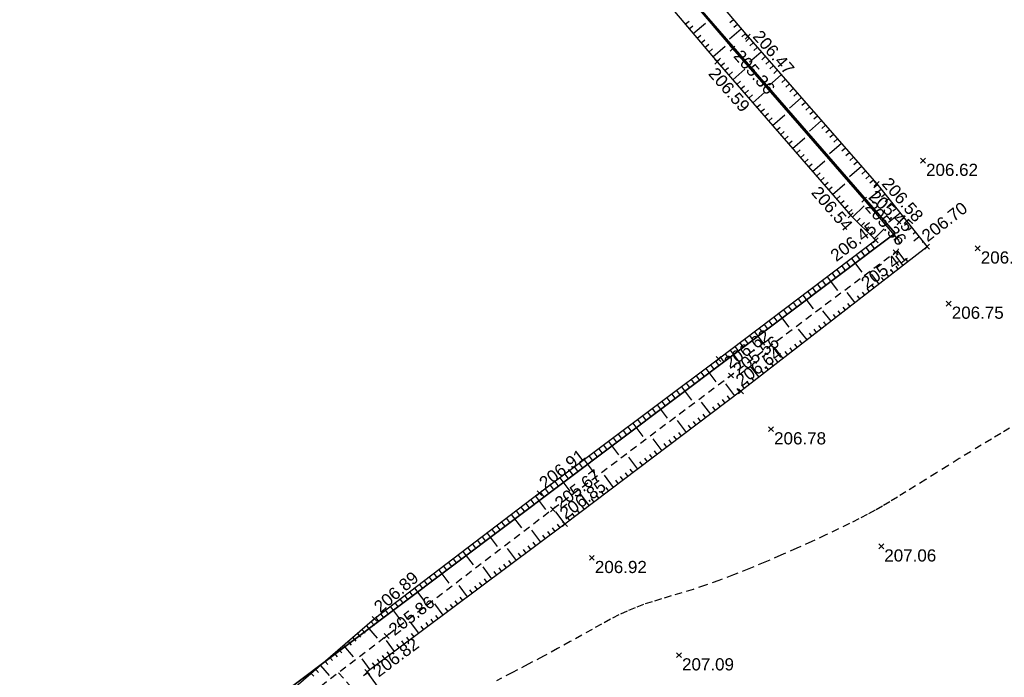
# Model space of a CAD drawing. Extents: x 1616800 to 1632437, y 2248456 to 2251974.
# Tile 236 of 256: x 1618044 to 1618125, y 2251161 to 2251215. Entities that reach past the tile are written whole.
import ezdxf
from ezdxf.enums import TextEntityAlignment as Align

# ---------------------------------------------------------------- set-up
doc = ezdxf.new("R2010")
doc.units = 0
doc.header["$LTSCALE"] = 2
doc.header["$PDMODE"] = 3
doc.header["$PDSIZE"] = 0.2
doc.linetypes.add('CONTINU', pattern=[0])
doc.linetypes.add('FOSSE', pattern=[0.5, 0.3, -0.2])
doc.layers.get('0').update_dxf_attribs({"linetype": 'CONTINUOUS'})
for name, color, linetype in [('X-PTS TOPO-TEXTE TOPOALT', 8, 'CONTINUOUS'), ('X-PTS TOPO-TOPOPOINT', 8, 'CONTINUOUS'), ('Y - FDP TOPO-LIMITES_ 98061', 8, 'CONTINUOUS'), ('Y-FDP TOPO-CN_1_00', 8, 'FOSSE'), ('Y-FDP TOPO-TOP_AXE_FOSSE', 8, 'CONTINUOUS'), ('Y-FDP TOPO-TOP_BARBULE', 8, 'CONTINUOUS'), ('Y-FDP TOPO-TOP_TALUS', 8, 'CONTINUOUS')]:
    doc.layers.add(name, color=color, linetype=linetype)
doc.styles.get("Standard").update_dxf_attribs({"font": 'arial.ttf'})

# ---------------------------------------------------------------- blocks, each defined once
blk = doc.blocks.new('TCPOINT')
at = {"color": 0}
blk.add_point((0, 0), dxfattribs=at)
at = {"layer": 'X-PTS TOPO-TEXTE TOPOALT'}
blk.add_attdef('ALT', text='', height=0.75, dxfattribs=at).set_placement((0.25, -0.25), align=Align.TOP_LEFT)
blk = doc.blocks.new('TCPOINT_2')
at = {"color": 0}
blk.add_point((0, 0), dxfattribs=at)
at = {"layer": 'X-PTS TOPO-TEXTE TOPOALT'}
blk.add_attdef('ALT', (0.25, 0.25), '', height=0.75, dxfattribs=at)
blk = doc.blocks.new('TCPOINT_C')
at = {"color": 0}
blk.add_point((0, 0), dxfattribs=at)
at = {"layer": 'X-PTS TOPO-TEXTE TOPOALT'}
blk.add_attdef('ALT', text='', height=0.75, dxfattribs=at).set_placement((0.5, 0.09), align=Align.MIDDLE_LEFT)

msp = doc.modelspace()

# ---------------------------------------------------------------- linework, layer by layer
at = {"layer": 'Y - FDP TOPO-LIMITES_ 98061', "flags": 128}
msp.add_lwpolyline([(1618000.033, 2251119.6372), (1618010.804, 2251118.9442), (1618115.6175, 2251197.6704), (1618016.3138, 2251311.8142), (1617999.4777, 2251326.37), (1617969.9379, 2251352.0601), (1617934.7754, 2251382.3083), (1618000.3795, 2251451.6653), (1618016.0396, 2251467.7735), (1618112.1715, 2251442.2887), (1618276.1045, 2251385.219), (1618332.7249, 2251346.7882), (1618346.2552, 2251357.2778), (1618351.6069, 2251354.908), (1618148.3489, 2251202.3141), (1618189.5386, 2251153.7374), (1618188.0254, 2251152.4292), (1618159.8898, 2251128.1121), (1618124.8252, 2251097.8039), (1618067.4989, 2251048.255), (1618052.0285, 2251063.7931), (1618022.5176, 2251095.4882), (1618000.033, 2251119.6372)], dxfattribs=at)
msp.add_lwpolyline([(1617934.7754, 2251382.3083), (1617969.9379, 2251352.0601), (1617999.4777, 2251326.37), (1618016.3138, 2251311.8142), (1618115.6175, 2251197.6704), (1618010.804, 2251118.9442), (1618000.033, 2251119.6372), (1617987.9627, 2251132.6017), (1617972.2675, 2251149.4576), (1617957.6492, 2251163.9861), (1617839.028, 2251281.8757), (1617904.6571, 2251349.6964)], close=True, dxfattribs=at)
at = {"layer": 'Y-FDP TOPO-CN_1_00', "linetype": 'FOSSE'}
msp.add_lwpolyline([(1618125.0349, 2251181.635), (1618124.3074, 2251181.2055), (1618123.5372, 2251180.7477), (1618122.7019, 2251180.2438), (1618121.8135, 2251179.7014), (1618120.8924, 2251179.1343), (1618119.9589, 2251178.5562), (1618119.0337, 2251177.9809), (1618118.137, 2251177.4223), (1618117.2893, 2251176.8942), (1618116.5112, 2251176.4103), (1618115.8146, 2251175.9797), (1618115.1782, 2251175.5925), (1618114.5722, 2251175.2339), (1618113.9668, 2251174.8892), (1618113.3324, 2251174.5437), (1618112.6391, 2251174.1827), (1618111.8573, 2251173.7913), (1618110.9571, 2251173.355), (1618109.919, 2251172.8642), (1618108.764, 2251172.3298), (1618107.5233, 2251171.768), (1618106.2282, 2251171.1951), (1618104.9098, 2251170.6272), (1618103.5994, 2251170.0806), (1618102.3282, 2251169.5712), (1618101.1274, 2251169.1155), (1618100.0212, 2251168.7246), (1618099.0061, 2251168.391), (1618098.0717, 2251168.1019), (1618097.2075, 2251167.8448), (1618096.403, 2251167.6072), (1618095.6477, 2251167.3765), (1618094.9311, 2251167.14), (1618094.2429, 2251166.8853), (1618093.5712, 2251166.6013), (1618092.8994, 2251166.2838), (1618092.2095, 2251165.9298), (1618091.4835, 2251165.5367), (1618090.7034, 2251165.1016), (1618089.8514, 2251164.6218), (1618088.9094, 2251164.0944), (1618087.8595, 2251163.5169), (1618086.6934, 2251162.8898), (1618085.4413, 2251162.2284), (1618084.1433, 2251161.5514), (1618082.8392, 2251160.8776)], dxfattribs=at)
at = {"layer": 'Y-FDP TOPO-TOP_AXE_FOSSE', "flags": 128}
msp.add_lwpolyline([(1618015.59, 2251312.796), (1618024.588, 2251302.625), (1618034.084, 2251291.399), (1618045.776, 2251277.741), (1618057.619, 2251264.29), (1618069.665, 2251250.343), (1618080.511, 2251238.102), (1618091.341, 2251225.632), (1618102.248, 2251212.839), (1618113.069, 2251200.421), (1618115.7166, 2251197.303)], dxfattribs=at)
at = {"layer": 'Y-FDP TOPO-TOP_AXE_FOSSE', "linetype": 'FOSSE', "elevation": 201.34, "flags": 128}
msp.add_lwpolyline([(1618115.7166, 2251197.303, -0.4671478), (1618115.6566, 2251196.096), (1618102.1256, 2251185.969), (1618087.4686, 2251174.967), (1618073.8106, 2251164.558), (1618065.7366, 2251158.391), (1618051.7126, 2251148.078), (1618037.8076, 2251137.559), (1618024.3836, 2251127.446), (1618011.0496, 2251118.227)], format="xyb", dxfattribs=at)
msp.add_lwpolyline([(1618069.8554, 2251161.537), (1618082.8456, 2251146.611), (1618092.3766, 2251135.549), (1618103.3896, 2251122.187), (1618114.7886, 2251105.607)], dxfattribs=at)
at = {"layer": 'Y-FDP TOPO-TOP_BARBULE'}
for p, q in [((1618102.3254, 2251215.2089), (1618102.0332, 2251214.9611)), ((1618098.367, 2251214.8409), (1618098.67, 2251215.0975)), ((1618098.6901, 2251214.4593), (1618098.9935, 2251214.7162)), ((1618099.0132, 2251214.0778), (1618100.0254, 2251214.9349)), ((1618102.9723, 2251214.4463), (1618101.9999, 2251213.6214)), ((1618102.6489, 2251214.8276), (1618102.3569, 2251214.58)), ((1618099.3363, 2251213.6962), (1618099.6403, 2251213.9536)), ((1618099.6595, 2251213.3146), (1618099.9637, 2251213.5723)), ((1618103.2958, 2251214.065), (1618103.0043, 2251213.8178)), ((1618103.6215, 2251213.6858), (1618103.3342, 2251213.434)), ((1618099.9826, 2251212.9331), (1618100.2871, 2251213.191)), ((1618100.3057, 2251212.5515), (1618100.6106, 2251212.8097)), ((1618100.6288, 2251212.1699), (1618101.6461, 2251213.0313)), ((1618103.9511, 2251213.3098), (1618103.6635, 2251213.0577)), ((1618104.2807, 2251212.9337), (1618103.9928, 2251212.6815)), ((1618100.9519, 2251211.7883), (1618101.2574, 2251212.047)), ((1618104.6102, 2251212.5577), (1618103.6499, 2251211.7161)), ((1618104.9398, 2251212.1817), (1618104.6515, 2251211.929)), ((1618101.2797, 2251211.4108), (1618101.5817, 2251211.6736)), ((1618101.6079, 2251211.0336), (1618101.91, 2251211.2965)), ((1618102.2644, 2251210.2792), (1618103.2718, 2251211.1559)), ((1618105.2694, 2251211.8057), (1618104.9808, 2251211.5527)), ((1618105.5989, 2251211.4297), (1618105.3101, 2251211.1765)), ((1618101.9361, 2251210.6564), (1618102.2383, 2251210.9193)), ((1618106.2581, 2251210.6776), (1618105.2934, 2251209.8322)), ((1618105.9285, 2251211.0537), (1618105.6394, 2251210.8003)), ((1618106.5876, 2251210.3016), (1618106.298, 2251210.0478)), ((1618102.5926, 2251209.902), (1618102.8949, 2251210.1651)), ((1618102.9208, 2251209.5248), (1618103.2232, 2251209.788)), ((1618106.9172, 2251209.9256), (1618106.6273, 2251209.6715)), ((1618107.2467, 2251209.5496), (1618106.9566, 2251209.2953)), ((1618103.249, 2251209.1477), (1618103.5515, 2251209.4108)), ((1618103.5773, 2251208.7705), (1618103.8797, 2251209.0337)), ((1618103.9055, 2251208.3933), (1618104.914, 2251209.2709)), ((1618107.9059, 2251208.7976), (1618106.9369, 2251207.9483)), ((1618107.5763, 2251209.1736), (1618107.2859, 2251208.919)), ((1618104.2337, 2251208.0161), (1618104.5363, 2251208.2794)), ((1618104.5619, 2251207.6389), (1618104.8646, 2251207.9023)), ((1618108.2354, 2251208.4216), (1618107.9445, 2251208.1666)), ((1618108.565, 2251208.0455), (1618108.2738, 2251207.7903)), ((1618104.8902, 2251207.2617), (1618105.1929, 2251207.5252)), ((1618105.2184, 2251206.8845), (1618105.5212, 2251207.148)), ((1618105.5466, 2251206.5074), (1618106.5561, 2251207.3858)), ((1618108.8946, 2251207.6695), (1618108.6031, 2251207.4141)), ((1618109.2241, 2251207.2935), (1618108.9324, 2251207.0378)), ((1618105.8748, 2251206.1302), (1618106.1778, 2251206.3938)), ((1618109.5537, 2251206.9175), (1618108.5804, 2251206.0645)), ((1618109.8833, 2251206.5415), (1618109.591, 2251206.2853)), ((1618106.2031, 2251205.753), (1618106.506, 2251206.0166)), ((1618106.5313, 2251205.3758), (1618106.8343, 2251205.6395)), ((1618107.1877, 2251204.6214), (1618108.1983, 2251205.5008)), ((1618110.2128, 2251206.1655), (1618109.9203, 2251205.9091)), ((1618110.5424, 2251205.7895), (1618110.2496, 2251205.5329)), ((1618106.8595, 2251204.9986), (1618107.1626, 2251205.2624)), ((1618111.2015, 2251205.0374), (1618110.2239, 2251204.1806)), ((1618110.872, 2251205.4134), (1618110.5789, 2251205.1566)), ((1618111.5311, 2251204.6614), (1618111.2376, 2251204.4041)), ((1618107.516, 2251204.2443), (1618107.8192, 2251204.5081)), ((1618107.8442, 2251203.8671), (1618108.1475, 2251204.131)), ((1618111.8607, 2251204.2854), (1618111.5669, 2251204.0279)), ((1618112.1902, 2251203.9094), (1618111.8962, 2251203.6517)), ((1618108.1724, 2251203.4899), (1618108.4758, 2251203.7539)), ((1618108.5006, 2251203.1127), (1618108.8041, 2251203.3767)), ((1618108.8289, 2251202.7355), (1618109.8404, 2251203.6158)), ((1618112.8493, 2251203.1573), (1618111.8674, 2251202.2967)), ((1618112.5198, 2251203.5334), (1618112.2255, 2251203.2754)), ((1618109.1571, 2251202.3583), (1618109.4606, 2251202.6225)), ((1618109.4853, 2251201.9812), (1618109.7889, 2251202.2453)), ((1618113.1789, 2251202.7813), (1618112.8841, 2251202.5229)), ((1618113.5085, 2251202.4053), (1618113.2134, 2251202.1467)), ((1618109.8135, 2251201.604), (1618110.1172, 2251201.8682)), ((1618110.1418, 2251201.2268), (1618110.4455, 2251201.4911)), ((1618110.47, 2251200.8496), (1618111.4826, 2251201.7307)), ((1618113.838, 2251202.0293), (1618113.5427, 2251201.7704)), ((1618114.1643, 2251201.6505), (1618113.8582, 2251201.4051)), ((1618110.7982, 2251200.4724), (1618111.1021, 2251200.7368)), ((1618114.4771, 2251201.2604), (1618113.4676, 2251200.4511)), ((1618114.7898, 2251200.8703), (1618114.4896, 2251200.6296)), ((1618111.1264, 2251200.0952), (1618111.4303, 2251200.3597)), ((1618111.4547, 2251199.718), (1618111.7586, 2251199.9826)), ((1618112.1223, 2251198.9741), (1618113.0622, 2251199.9166)), ((1618115.1026, 2251200.4802), (1618114.805, 2251200.2416)), ((1618115.4153, 2251200.0901), (1618115.1204, 2251199.8537)), ((1618111.7829, 2251199.3409), (1618112.0869, 2251199.6054)), ((1618116.0408, 2251199.3099), (1618115.0754, 2251198.5359)), ((1618115.7281, 2251199.7), (1618115.4358, 2251199.4657)), ((1618112.4763, 2251198.621), (1618112.7513, 2251198.8967)), ((1618112.8304, 2251198.268), (1618113.0983, 2251198.5366)), ((1618113.1844, 2251197.9149), (1618113.4453, 2251198.1765)), ((1618116.3536, 2251198.9198), (1618116.0666, 2251198.6897)), ((1618116.6663, 2251198.5296), (1618116.382, 2251198.3017)), ((1618113.5384, 2251197.5618), (1618113.7923, 2251197.8164)), ((1618113.8925, 2251197.2088), (1618114.7152, 2251198.0338)), ((1618116.9791, 2251198.1395), (1618116.7145, 2251197.9274)), ((1618117.2918, 2251197.7494), (1618117.0924, 2251197.5896)), ((1618117.6046, 2251197.3593), (1618117.1572, 2251197.0007)), ((1618113.6224, 2251196.7789), (1618113.8776, 2251196.4406)), ((1618117.9173, 2251196.9692), (1618117.8483, 2251196.9139)), ((1618118.2301, 2251196.5791), (1618118.2262, 2251196.576)), ((1618112.4249, 2251195.8756), (1618112.6793, 2251195.5384)), ((1618112.8241, 2251196.1767), (1618113.0787, 2251195.8391)), ((1618113.2233, 2251196.4778), (1618113.4782, 2251196.1399)), ((1618116.2741, 2251195.0226), (1618115.6708, 2251195.7995)), ((1618111.2274, 2251194.9723), (1618111.481, 2251194.6361)), ((1618111.6266, 2251195.2734), (1618111.8804, 2251194.9369)), ((1618112.0258, 2251195.5745), (1618112.8727, 2251194.4517)), ((1618115.8792, 2251194.7159), (1618115.6969, 2251194.9507)), ((1618116.669, 2251195.3293), (1618116.4746, 2251195.5796)), ((1618110.4291, 2251194.3701), (1618110.6821, 2251194.0347)), ((1618110.8282, 2251194.6712), (1618111.0815, 2251194.3354)), ((1618114.2996, 2251193.4892), (1618113.6744, 2251194.2942)), ((1618115.0894, 2251194.1025), (1618114.9045, 2251194.3407)), ((1618115.4843, 2251194.4092), (1618115.3007, 2251194.6457)), ((1618109.2316, 2251193.4667), (1618109.4838, 2251193.1324)), ((1618109.6307, 2251193.7678), (1618109.8832, 2251193.4332)), ((1618110.0299, 2251194.069), (1618110.8723, 2251192.9522)), ((1618113.9047, 2251193.1825), (1618113.7158, 2251193.4257)), ((1618114.6945, 2251193.7959), (1618114.5082, 2251194.0357)), ((1618108.0341, 2251192.5634), (1618108.872, 2251191.4526)), ((1618108.4332, 2251192.8645), (1618108.6849, 2251192.5309)), ((1618108.8324, 2251193.1656), (1618109.0843, 2251192.8317)), ((1618112.3251, 2251191.9558), (1618111.678, 2251192.789)), ((1618112.72, 2251192.2624), (1618112.5272, 2251192.5107)), ((1618113.1149, 2251192.5691), (1618112.9234, 2251192.8157)), ((1618113.5098, 2251192.8758), (1618113.3196, 2251193.1207)), ((1618107.2357, 2251191.9612), (1618107.4866, 2251191.6287)), ((1618107.6349, 2251192.2623), (1618107.886, 2251191.9294)), ((1618111.9302, 2251191.6491), (1618111.7348, 2251191.9007)), ((1618106.0382, 2251191.0579), (1618106.8716, 2251189.9531)), ((1618106.4374, 2251191.359), (1618106.6877, 2251191.0272)), ((1618106.8366, 2251191.6601), (1618107.0871, 2251191.328)), ((1618110.3506, 2251190.4223), (1618109.6817, 2251191.2837)), ((1618110.7455, 2251190.729), (1618110.5461, 2251190.9857)), ((1618111.1404, 2251191.0357), (1618110.9423, 2251191.2907)), ((1618111.5353, 2251191.3424), (1618111.3386, 2251191.5957)), ((1618104.8407, 2251190.1546), (1618105.0899, 2251189.8242)), ((1618105.2399, 2251190.4557), (1618105.4893, 2251190.125)), ((1618105.6391, 2251190.7568), (1618105.8888, 2251190.4257)), ((1618109.5608, 2251189.809), (1618109.3575, 2251190.0708)), ((1618109.9557, 2251190.1157), (1618109.7537, 2251190.3758)), ((1618103.6432, 2251189.2513), (1618103.8916, 2251188.922)), ((1618104.0424, 2251189.5524), (1618104.8712, 2251188.4536)), ((1618104.4415, 2251189.8535), (1618104.6905, 2251189.5235)), ((1618108.3761, 2251188.8889), (1618107.6853, 2251189.7784)), ((1618108.771, 2251189.1956), (1618108.5651, 2251189.4608)), ((1618109.1659, 2251189.5023), (1618108.9613, 2251189.7658)), ((1618102.8449, 2251188.6491), (1618103.0927, 2251188.3205)), ((1618103.244, 2251188.9502), (1618103.4921, 2251188.6213)), ((1618107.5863, 2251188.2756), (1618107.3764, 2251188.5458)), ((1618107.9812, 2251188.5823), (1618107.7727, 2251188.8508)), ((1618101.6474, 2251187.7457), (1618101.8944, 2251187.4183)), ((1618102.0465, 2251188.0468), (1618102.8708, 2251186.9541)), ((1618102.4457, 2251188.348), (1618102.6933, 2251188.0198)), ((1618106.4016, 2251187.3555), (1618105.689, 2251188.2732)), ((1618106.7965, 2251187.6622), (1618106.584, 2251187.9358)), ((1618107.1914, 2251187.9689), (1618106.9802, 2251188.2408)), ((1618100.4484, 2251186.8444), (1618100.6941, 2251186.5166)), ((1618100.8485, 2251187.1443), (1618101.0942, 2251186.8165)), ((1618101.2482, 2251187.4446), (1618101.4949, 2251187.1175)), ((1618105.6118, 2251186.7422), (1618105.3954, 2251187.0208)), ((1618106.0067, 2251187.0488), (1618105.7916, 2251187.3258)), ((1618099.6483, 2251186.2445), (1618099.8941, 2251185.9166)), ((1618100.0483, 2251186.5444), (1618100.8676, 2251185.4516)), ((1618104.4271, 2251185.8221), (1618103.6926, 2251186.7679)), ((1618104.822, 2251186.1288), (1618104.603, 2251186.4108)), ((1618105.2169, 2251186.4355), (1618104.9992, 2251186.7158)), ((1618098.4481, 2251185.3448), (1618098.694, 2251185.0167)), ((1618098.8481, 2251185.6447), (1618099.094, 2251185.3167)), ((1618099.2482, 2251185.9446), (1618099.4941, 2251185.6167)), ((1618102.4474, 2251184.2955), (1618101.7093, 2251185.2735)), ((1618103.6373, 2251185.2087), (1618103.4143, 2251185.4959)), ((1618104.0322, 2251185.5154), (1618103.8105, 2251185.8009)), ((1618097.2478, 2251184.4451), (1618097.4939, 2251184.1168)), ((1618097.6479, 2251184.745), (1618097.894, 2251184.4168)), ((1618098.048, 2251185.0449), (1618098.868, 2251183.9511)), ((1618102.8465, 2251184.5967), (1618102.6253, 2251184.8899)), ((1618103.2424, 2251184.9021), (1618103.0181, 2251185.1909)), ((1618096.4477, 2251183.8453), (1618096.6939, 2251183.5169)), ((1618096.8478, 2251184.1452), (1618097.0939, 2251183.8169)), ((1618100.4519, 2251182.7895), (1618099.7107, 2251183.7717)), ((1618101.2501, 2251183.3919), (1618101.0281, 2251183.6861)), ((1618101.6492, 2251183.6931), (1618101.4274, 2251183.987)), ((1618102.0483, 2251183.9943), (1618101.8267, 2251184.288)), ((1618095.2475, 2251182.9456), (1618095.4938, 2251182.617)), ((1618095.6475, 2251183.2455), (1618095.8938, 2251182.917)), ((1618096.0476, 2251183.5454), (1618096.8684, 2251182.4505)), ((1618100.0528, 2251182.4884), (1618099.8302, 2251182.7832)), ((1618100.851, 2251183.0907), (1618100.6288, 2251183.3851)), ((1618094.0473, 2251182.0459), (1618094.8688, 2251180.95)), ((1618094.4473, 2251182.3458), (1618094.6937, 2251182.0171)), ((1618094.8474, 2251182.6457), (1618095.0938, 2251182.317)), ((1618098.4564, 2251181.2836), (1618097.7121, 2251182.2698)), ((1618099.2546, 2251181.886), (1618099.0317, 2251182.1813)), ((1618099.6537, 2251182.1872), (1618099.4309, 2251182.4823)), ((1618092.847, 2251181.1462), (1618093.0936, 2251180.8172)), ((1618093.2471, 2251181.4461), (1618093.4937, 2251181.1172)), ((1618093.6472, 2251181.746), (1618093.8937, 2251181.4171)), ((1618098.0573, 2251180.9824), (1618097.8338, 2251181.2785)), ((1618098.8555, 2251181.5848), (1618098.6324, 2251181.8804)), ((1618092.0469, 2251180.5464), (1618092.8692, 2251179.4494)), ((1618092.447, 2251180.8463), (1618092.6936, 2251180.5172)), ((1618096.4609, 2251179.7776), (1618095.7134, 2251180.768)), ((1618096.86, 2251180.0788), (1618096.6359, 2251180.3757)), ((1618097.2591, 2251180.38), (1618097.0352, 2251180.6766)), ((1618097.6582, 2251180.6812), (1618097.4345, 2251180.9776)), ((1618090.8467, 2251179.6466), (1618091.0935, 2251179.3174)), ((1618091.2468, 2251179.9466), (1618091.4935, 2251179.6173)), ((1618091.6468, 2251180.2465), (1618091.8936, 2251179.9173)), ((1618096.0618, 2251179.4764), (1618095.8373, 2251179.7738)), ((1618089.6465, 2251178.7469), (1618089.8934, 2251178.4175)), ((1618090.0465, 2251179.0468), (1618090.8696, 2251177.9489)), ((1618090.4466, 2251179.3467), (1618090.6935, 2251179.0174)), ((1618094.4654, 2251178.2716), (1618093.7148, 2251179.2661)), ((1618094.8645, 2251178.5728), (1618094.6395, 2251178.8709)), ((1618095.2636, 2251178.874), (1618095.0388, 2251179.1719)), ((1618095.6627, 2251179.1752), (1618095.4381, 2251179.4728)), ((1618088.8463, 2251178.1471), (1618089.0934, 2251177.8176)), ((1618089.2464, 2251178.447), (1618089.4934, 2251178.1175)), ((1618093.6671, 2251177.6692), (1618093.4416, 2251177.9681)), ((1618094.0663, 2251177.9704), (1618093.8409, 2251178.269)), ((1618087.6461, 2251177.2474), (1618087.8933, 2251176.9177)), ((1618088.0462, 2251177.5473), (1618088.87, 2251176.4483)), ((1618088.4463, 2251177.8472), (1618088.6934, 2251177.5176)), ((1618092.4698, 2251176.7657), (1618091.7162, 2251177.7643)), ((1618092.8689, 2251177.0669), (1618092.643, 2251177.3662)), ((1618093.268, 2251177.3681), (1618093.0423, 2251177.6671)), ((1618086.4459, 2251176.3477), (1618086.6932, 2251176.0178)), ((1618086.846, 2251176.6476), (1618087.0933, 2251176.3177)), ((1618087.246, 2251176.9475), (1618087.4933, 2251176.6177)), ((1618091.6716, 2251176.1633), (1618091.4452, 2251176.4634)), ((1618092.0707, 2251176.4645), (1618091.8445, 2251176.7643)), ((1618085.6498, 2251175.7426), (1618085.8997, 2251175.4142)), ((1618086.0476, 2251176.0454), (1618086.8805, 2251174.9511)), ((1618090.4743, 2251175.2597), (1618089.7176, 2251176.2625)), ((1618090.8734, 2251175.5609), (1618090.6466, 2251175.8615)), ((1618091.2725, 2251175.8621), (1618091.0459, 2251176.1624)), ((1618084.4561, 2251174.8342), (1618084.7062, 2251174.5056)), ((1618084.854, 2251175.137), (1618085.104, 2251174.8085)), ((1618085.2519, 2251175.4398), (1618085.5018, 2251175.1114)), ((1618088.4788, 2251173.7537), (1618087.719, 2251174.7606)), ((1618089.6761, 2251174.6573), (1618089.4487, 2251174.9586)), ((1618090.0752, 2251174.9585), (1618089.848, 2251175.2596)), ((1618083.2625, 2251173.9257), (1618083.5127, 2251173.597)), ((1618083.6604, 2251174.2285), (1618083.9105, 2251173.8999)), ((1618084.0583, 2251174.5313), (1618084.8919, 2251173.436)), ((1618088.8779, 2251174.0549), (1618088.6502, 2251174.3567)), ((1618089.277, 2251174.3561), (1618089.0494, 2251174.6577)), ((1618082.4668, 2251173.3201), (1618082.7171, 2251172.9912)), ((1618082.8646, 2251173.6229), (1618083.1149, 2251173.2941)), ((1618086.4759, 2251172.2577), (1618085.7323, 2251173.2532)), ((1618087.2771, 2251172.8561), (1618087.0526, 2251173.1566)), ((1618087.6777, 2251173.1553), (1618087.4525, 2251173.4567)), ((1618088.0783, 2251173.4545), (1618087.8524, 2251173.7569)), ((1618081.2731, 2251172.4117), (1618081.5236, 2251172.0826)), ((1618081.671, 2251172.7145), (1618081.9214, 2251172.3855)), ((1618082.0689, 2251173.0173), (1618082.9034, 2251171.9208)), ((1618086.0753, 2251171.9585), (1618085.8529, 2251172.2562)), ((1618086.8765, 2251172.5569), (1618086.6527, 2251172.8565)), ((1618080.0795, 2251171.5032), (1618080.9148, 2251170.4057)), ((1618080.4774, 2251171.806), (1618080.7279, 2251171.4768)), ((1618080.8753, 2251172.1088), (1618081.1257, 2251171.7797)), ((1618084.4728, 2251170.7617), (1618083.741, 2251171.7417)), ((1618085.274, 2251171.3601), (1618085.0531, 2251171.656)), ((1618085.6747, 2251171.6593), (1618085.453, 2251171.9561)), ((1618079.2838, 2251170.8976), (1618079.5344, 2251170.5682)), ((1618079.6816, 2251171.2004), (1618079.9323, 2251170.8711)), ((1618084.0722, 2251170.4625), (1618083.8534, 2251170.7556)), ((1618084.8734, 2251171.0609), (1618084.6532, 2251171.3558)), ((1618078.0901, 2251169.9892), (1618078.9262, 2251168.8906)), ((1618078.488, 2251170.292), (1618078.7388, 2251169.9625)), ((1618078.8859, 2251170.5948), (1618079.1366, 2251170.2653)), ((1618082.4698, 2251169.2657), (1618081.7496, 2251170.2301)), ((1618082.8704, 2251169.5649), (1618082.6537, 2251169.8552)), ((1618083.271, 2251169.8641), (1618083.0536, 2251170.1553)), ((1618083.6716, 2251170.1633), (1618083.4535, 2251170.4554)), ((1618076.8965, 2251169.0807), (1618077.1475, 2251168.751)), ((1618077.2944, 2251169.3835), (1618077.5453, 2251169.0538)), ((1618077.6923, 2251169.6863), (1618077.9431, 2251169.3567)), ((1618082.0692, 2251168.9666), (1618081.8539, 2251169.2549)), ((1618076.1008, 2251168.4751), (1618076.9376, 2251167.3755)), ((1618076.4986, 2251168.7779), (1618076.7496, 2251168.4481)), ((1618080.4668, 2251167.7698), (1618079.7582, 2251168.7186)), ((1618080.8674, 2251168.069), (1618080.6541, 2251168.3545)), ((1618081.268, 2251168.3682), (1618081.054, 2251168.6547)), ((1618081.6686, 2251168.6674), (1618081.4539, 2251168.9548)), ((1618074.9071, 2251167.5667), (1618075.1583, 2251167.2366)), ((1618075.305, 2251167.8695), (1618075.5562, 2251167.5395)), ((1618075.7029, 2251168.1723), (1618075.954, 2251167.8423)), ((1618079.6656, 2251167.1714), (1618079.4544, 2251167.4542)), ((1618080.0662, 2251167.4706), (1618079.8543, 2251167.7543)), ((1618073.7135, 2251166.6582), (1618073.9649, 2251166.328)), ((1618074.1114, 2251166.961), (1618074.949, 2251165.8604)), ((1618074.5093, 2251167.2638), (1618074.7605, 2251166.9337)), ((1618078.4638, 2251166.2738), (1618077.7668, 2251167.207)), ((1618078.8644, 2251166.573), (1618078.6546, 2251166.8539)), ((1618079.265, 2251166.8722), (1618079.0545, 2251167.154)), ((1618072.9178, 2251166.0526), (1618073.1692, 2251165.7222)), ((1618073.3156, 2251166.3554), (1618073.567, 2251166.0251)), ((1618077.6626, 2251165.6754), (1618077.4549, 2251165.9535)), ((1618078.0632, 2251165.9746), (1618077.8548, 2251166.2536)), ((1618071.7769, 2251165.0791), (1618072.0359, 2251164.779)), ((1618072.1554, 2251165.4058), (1618073.0344, 2251164.3876)), ((1618072.5339, 2251165.7325), (1618072.8023, 2251165.4216)), ((1618076.4608, 2251164.7778), (1618075.7754, 2251165.6955)), ((1618076.8614, 2251165.077), (1618076.6551, 2251165.3532)), ((1618077.262, 2251165.3762), (1618077.055, 2251165.6534)), ((1618071.02, 2251164.4256), (1618071.2696, 2251164.1365)), ((1618071.3984, 2251164.7523), (1618071.6528, 2251164.4578)), ((1618074.4578, 2251163.2818), (1618073.7842, 2251164.1837)), ((1618075.259, 2251163.8802), (1618075.0555, 2251164.1527)), ((1618075.6596, 2251164.1794), (1618075.4554, 2251164.4529)), ((1618076.0602, 2251164.4786), (1618075.8553, 2251164.753)), ((1618069.8845, 2251163.4454), (1618070.1201, 2251163.1726)), ((1618070.263, 2251163.7721), (1618071.0637, 2251162.8447)), ((1618070.6415, 2251164.0988), (1618070.8864, 2251163.8152)), ((1618074.8584, 2251163.581), (1618074.6556, 2251163.8526)), ((1618069.1276, 2251162.7919), (1618069.3537, 2251162.53)), ((1618069.5061, 2251163.1186), (1618069.7369, 2251162.8513)), ((1618072.4548, 2251161.7859), (1618071.7941, 2251162.6705)), ((1618073.256, 2251162.3843), (1618073.0562, 2251162.6517)), ((1618073.6566, 2251162.6835), (1618073.456, 2251162.9519)), ((1618074.0572, 2251162.9827), (1618073.8559, 2251163.2522)), ((1618067.9922, 2251161.8117), (1618068.2042, 2251161.5661)), ((1618068.3707, 2251162.1384), (1618069.093, 2251161.3017)), ((1618068.7491, 2251162.4652), (1618068.9705, 2251162.2087)), ((1618072.8554, 2251162.0851), (1618072.6564, 2251162.3515)), ((1618067.6137, 2251161.4849), (1618067.821, 2251161.2448)), ((1618072.2618, 2251161.5377), (1618071.9086, 2251161.2797))]:
    msp.add_line(p, q, dxfattribs=at)
at = {"layer": 'Y-FDP TOPO-TOP_TALUS', "flags": 128}
for points in [[(1618015.855, 2251314.263), (1618025.642, 2251303.742), (1618035.298, 2251292.471), (1618046.917, 2251278.82), (1618058.9, 2251264.866), (1618070.954, 2251251.388), (1618081.726, 2251238.993), (1618092.519, 2251226.769), (1618103.496, 2251213.829), (1618114.103, 2251201.727), (1618118.2486, 2251196.556)], [(1618014.11, 2251312.485), (1618023.064, 2251301.526), (1618032.806, 2251290.013), (1618044.462, 2251276.084), (1618056.665, 2251263.202), (1618068.266, 2251249.62), (1618079.299, 2251237.093), (1618090.153, 2251224.541), (1618100.981, 2251211.754), (1618111.969, 2251199.127), (1618114.0216, 2251197.08)]]:
    msp.add_lwpolyline(points, dxfattribs=at)
at = {"layer": 'Y-FDP TOPO-TOP_TALUS', "linetype": 'CONTINU', "elevation": 201.34, "flags": 128}
for points in [[(1618114.0216, 2251197.08), (1618101.0896, 2251187.325), (1618086.3756, 2251176.295), (1618072.8066, 2251165.968), (1618065.1616, 2251159.368), (1618051.0596, 2251149.026), (1618037.0736, 2251138.468), (1618023.7286, 2251128.518), (1618009.4196, 2251118.415)], [(1618118.2486, 2251196.556), (1618102.9436, 2251184.67), (1618088.4686, 2251173.746), (1618072.2126, 2251161.605)]]:
    msp.add_lwpolyline(points, dxfattribs=at)
at = {"layer": 'Y-FDP TOPO-TOP_TALUS', "elevation": 201.34, "flags": 128}
msp.add_lwpolyline([(1618114.7886, 2251105.607), (1618104.5686, 2251123.305), (1618093.6736, 2251136.534), (1618084.3096, 2251147.408), (1618073.4236, 2251159.947), (1618072.2126, 2251161.605)], dxfattribs=at)

# ---------------------------------------------------------------- block references
at = {"layer": 'X-PTS TOPO-TOPOPOINT'}
ref = msp.add_blockref('TCPOINT_2', (1618103.496, 2251213.829, 206.47), dxfattribs=dict(at, rotation=311.2334860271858))
ref.add_attrib('ALT', '206.47', (1618103.8488, 2251213.8058, 206.47), dxfattribs={"layer": 'X-PTS TOPO-TEXTE TOPOALT', "height": 1, "rotation": 311.233486})
ref = msp.add_blockref('TCPOINT_C', (1618102.248, 2251212.839, 205.36), dxfattribs=dict(at, rotation=311.0687754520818))
ref.add_attrib('ALT', '205.36', dxfattribs={"layer": 'X-PTS TOPO-TEXTE TOPOALT', "height": 1, "rotation": 311.068775}).set_placement((1618102.6443, 2251212.5212, 205.36), align=Align.MIDDLE_LEFT)
ref = msp.add_blockref('TCPOINT', (1618100.981, 2251211.754, 206.59), dxfattribs=dict(at, rotation=311.0297509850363))
ref.add_attrib('ALT', '206.59', dxfattribs={"layer": 'X-PTS TOPO-TEXTE TOPOALT', "height": 1, "rotation": 311.029751}).set_placement((1618100.9565, 2251211.4013, 206.59), align=Align.TOP_LEFT)
ref = msp.add_blockref('TCPOINT', (1618117.9116, 2251203.627, 206.62), dxfattribs=at)
ref.add_attrib('ALT', '206.62', dxfattribs={"layer": 'X-PTS TOPO-TEXTE TOPOALT', "height": 1, "rotation": 0}).set_placement((1618118.1616, 2251203.377, 206.62), align=Align.TOP_LEFT)
ref = msp.add_blockref('TCPOINT_2', (1618114.103, 2251201.727, 206.58), dxfattribs=dict(at, rotation=311.2334860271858))
ref.add_attrib('ALT', '206.58', (1618114.4558, 2251201.7038, 206.58), dxfattribs={"layer": 'X-PTS TOPO-TEXTE TOPOALT', "height": 1, "rotation": 311.233486})
ref = msp.add_blockref('TCPOINT', (1618111.969, 2251199.127, 206.54), dxfattribs=dict(at, rotation=311.0297509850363))
ref.add_attrib('ALT', '206.54', dxfattribs={"layer": 'X-PTS TOPO-TEXTE TOPOALT', "height": 1, "rotation": 311.029751}).set_placement((1618109.4137, 2251201.6306, 206.54), align=Align.TOP_LEFT)
ref = msp.add_blockref('TCPOINT_C', (1618113.069, 2251200.421, 205.36), dxfattribs=dict(at, rotation=311.0687754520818))
ref.add_attrib('ALT', '205.36', dxfattribs={"layer": 'X-PTS TOPO-TEXTE TOPOALT', "height": 1, "rotation": 311.068775}).set_placement((1618113.4653, 2251200.1032, 205.36), align=Align.MIDDLE_LEFT)
ref = msp.add_blockref('TCPOINT_C', (1618115.7166, 2251197.303, 205.45), dxfattribs=dict(at, rotation=317.4960694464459))
ref.add_attrib('ALT', '205.45', dxfattribs={"layer": 'X-PTS TOPO-TEXTE TOPOALT', "height": 1, "rotation": 317.49607}).set_placement((1618113.7051, 2251200.9314, 205.45), align=Align.MIDDLE_LEFT)
ref = msp.add_blockref('TCPOINT_2', (1618118.2486, 2251196.556, 206.7), dxfattribs=dict(at, rotation=37.8332332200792))
ref.add_attrib('ALT', '206.70', (1618118.2927, 2251196.9068, 206.7), dxfattribs={"layer": 'X-PTS TOPO-TEXTE TOPOALT', "height": 1, "rotation": 37.833233})
ref = msp.add_blockref('TCPOINT', (1618114.0216, 2251197.08, 206.45), dxfattribs=dict(at, rotation=37.02835855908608))
ref.add_attrib('ALT', '206.45', dxfattribs={"layer": 'X-PTS TOPO-TEXTE TOPOALT', "height": 1, "rotation": 37.028359}).set_placement((1618110.1781, 2251196.0809, 206.45), align=Align.TOP_LEFT)
ref = msp.add_blockref('TCPOINT', (1618122.4116, 2251196.421, 206.65), dxfattribs=at)
ref.add_attrib('ALT', '206.65', dxfattribs={"layer": 'X-PTS TOPO-TEXTE TOPOALT', "height": 1, "rotation": 0}).set_placement((1618122.6616, 2251196.171, 206.65), align=Align.TOP_LEFT)
ref = msp.add_blockref('TCPOINT_C', (1618115.6566, 2251196.096, 205.41), dxfattribs=dict(at, rotation=36.81226629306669))
ref.add_attrib('ALT', '205.41', dxfattribs={"layer": 'X-PTS TOPO-TEXTE TOPOALT', "height": 1, "rotation": 36.812267}).set_placement((1618113.0025, 2251193.4469, 205.41), align=Align.MIDDLE_LEFT)
ref = msp.add_blockref('TCPOINT', (1618120.0246, 2251191.882, 206.75), dxfattribs=at)
ref.add_attrib('ALT', '206.75', dxfattribs={"layer": 'X-PTS TOPO-TEXTE TOPOALT', "height": 1, "rotation": 0}).set_placement((1618120.2746, 2251191.632, 206.75), align=Align.TOP_LEFT)
ref = msp.add_blockref('TCPOINT', (1618101.0896, 2251187.325, 206.62), dxfattribs=dict(at, rotation=36.85618858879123))
ref.add_attrib('ALT', '206.62', dxfattribs={"layer": 'X-PTS TOPO-TEXTE TOPOALT', "height": 1, "rotation": 36.856188}).set_placement((1618101.4396, 2251187.2749, 206.62), align=Align.TOP_LEFT)
ref = msp.add_blockref('TCPOINT_C', (1618102.1256, 2251185.969, 205.56), dxfattribs=dict(at, rotation=36.89303247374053))
ref.add_attrib('ALT', '205.56', dxfattribs={"layer": 'X-PTS TOPO-TEXTE TOPOALT', "height": 1, "rotation": 36.893033}).set_placement((1618102.4714, 2251186.3411, 205.56), align=Align.MIDDLE_LEFT)
ref = msp.add_blockref('TCPOINT_2', (1618102.9436, 2251184.67, 206.64), dxfattribs=dict(at, rotation=37.04114245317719))
ref.add_attrib('ALT', '206.64', (1618102.9926, 2251185.0202, 206.64), dxfattribs={"layer": 'X-PTS TOPO-TEXTE TOPOALT', "height": 1, "rotation": 37.041143})
ref = msp.add_blockref('TCPOINT', (1618105.4166, 2251181.556, 206.78), dxfattribs=at)
ref.add_attrib('ALT', '206.78', dxfattribs={"layer": 'X-PTS TOPO-TEXTE TOPOALT', "height": 1, "rotation": 360}).set_placement((1618105.6666, 2251181.306, 206.78), align=Align.TOP_LEFT)
ref = msp.add_blockref('TCPOINT', (1618086.3756, 2251176.295, 206.91), dxfattribs=dict(at, rotation=37.27378469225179))
ref.add_attrib('ALT', '206.91', dxfattribs={"layer": 'X-PTS TOPO-TEXTE TOPOALT', "height": 1, "rotation": 37.273785}).set_placement((1618086.2271, 2251177.3938, 206.91), align=Align.TOP_LEFT)
ref = msp.add_blockref('TCPOINT_C', (1618087.4686, 2251174.967, 205.67), dxfattribs=dict(at, rotation=37.31165760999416))
ref.add_attrib('ALT', '205.67', dxfattribs={"layer": 'X-PTS TOPO-TEXTE TOPOALT', "height": 1, "rotation": 37.311658}).set_placement((1618087.8117, 2251175.3417, 205.67), align=Align.MIDDLE_LEFT)
ref = msp.add_blockref('TCPOINT_2', (1618088.4686, 2251173.746, 206.85), dxfattribs=dict(at, rotation=36.75468175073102))
ref.add_attrib('ALT', '206.85', (1618088.5193, 2251174.0959, 206.85), dxfattribs={"layer": 'X-PTS TOPO-TEXTE TOPOALT', "height": 1, "rotation": 36.754682})
ref = msp.add_blockref('TCPOINT', (1618114.4786, 2251171.929, 207.06), dxfattribs=at)
ref.add_attrib('ALT', '207.06', dxfattribs={"layer": 'X-PTS TOPO-TEXTE TOPOALT', "height": 1, "rotation": 0}).set_placement((1618114.7286, 2251171.679, 207.06), align=Align.TOP_LEFT)
ref = msp.add_blockref('TCPOINT', (1618090.6816, 2251170.98, 206.92), dxfattribs=at)
ref.add_attrib('ALT', '206.92', dxfattribs={"layer": 'X-PTS TOPO-TEXTE TOPOALT', "height": 1, "rotation": 360}).set_placement((1618090.9316, 2251170.73, 206.92), align=Align.TOP_LEFT)
ref = msp.add_blockref('TCPOINT', (1618072.8066, 2251165.968, 206.89), dxfattribs=dict(at, rotation=40.80435037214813))
ref.add_attrib('ALT', '206.89', dxfattribs={"layer": 'X-PTS TOPO-TEXTE TOPOALT', "height": 1, "rotation": 40.804351}).set_placement((1618072.6398, 2251167.1552, 206.89), align=Align.TOP_LEFT)
ref = msp.add_blockref('TCPOINT_C', (1618073.8106, 2251164.558, 205.86), dxfattribs=dict(at, rotation=37.37294423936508))
ref.add_attrib('ALT', '205.86', dxfattribs={"layer": 'X-PTS TOPO-TEXTE TOPOALT', "height": 1, "rotation": 37.372944}).set_placement((1618074.1533, 2251164.933, 205.86), align=Align.MIDDLE_LEFT)
ref = msp.add_blockref('TCPOINT_2', (1618072.2126, 2251161.605, 206.82), dxfattribs=dict(at, rotation=36.75468157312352))
ref.add_attrib('ALT', '206.82', (1618073.151, 2251161.1299, 206.82), dxfattribs={"layer": 'X-PTS TOPO-TEXTE TOPOALT', "height": 1, "rotation": 36.754682})
ref = msp.add_blockref('TCPOINT', (1618097.8456, 2251162.978, 207.09), dxfattribs=at)
ref.add_attrib('ALT', '207.09', dxfattribs={"layer": 'X-PTS TOPO-TEXTE TOPOALT', "height": 1, "rotation": 360}).set_placement((1618098.0956, 2251162.728, 207.09), align=Align.TOP_LEFT)

doc.saveas('drawing.dxf')
